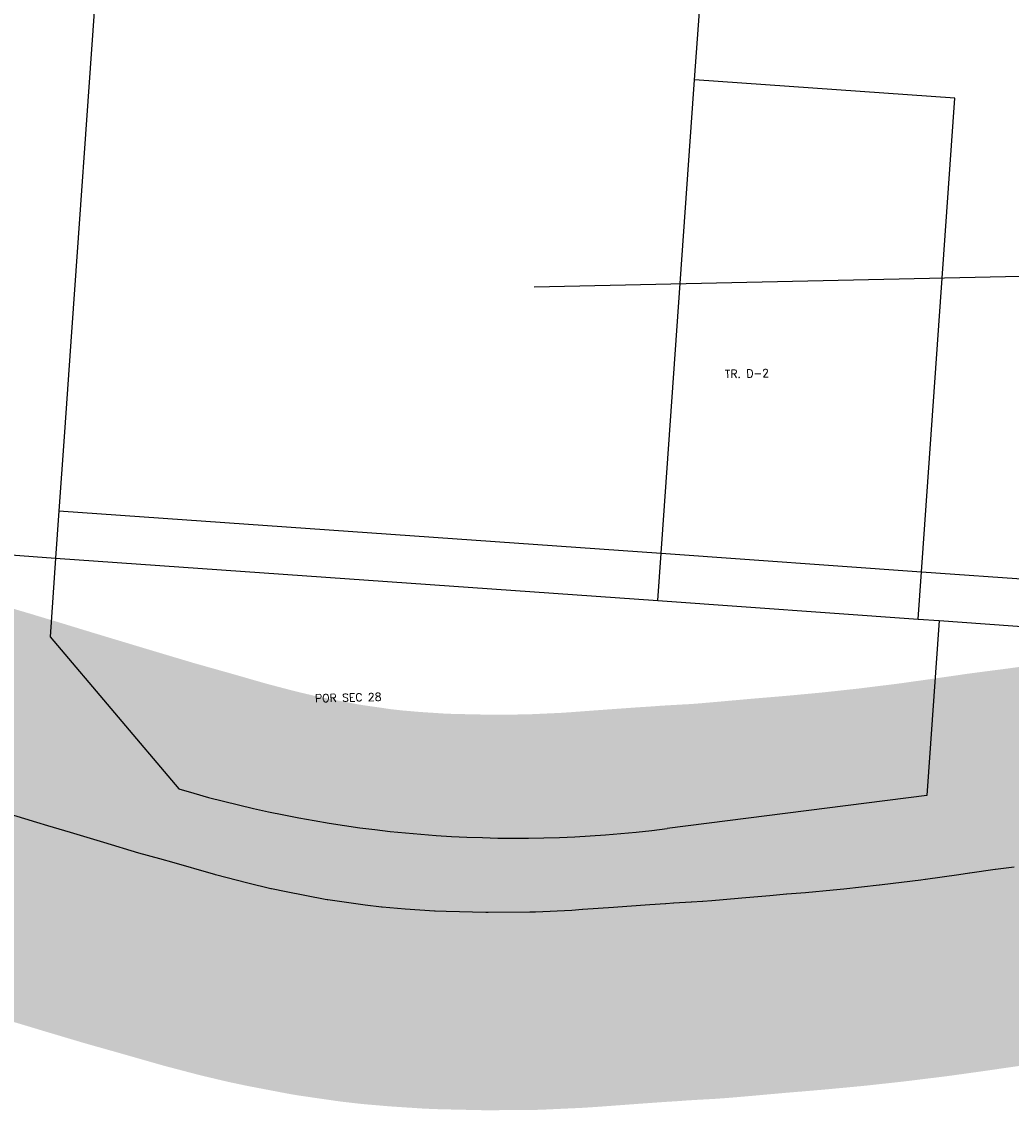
# Model space of a CAD drawing. Header units: feet. Extents: x 18803 to 104580, y -6601 to 116448.
# Tile 40 of 95: x 32657 to 33908, y 93215 to 94591. Entities that reach past the tile are written whole.
import ezdxf

# ---------------------------------------------------------------- set-up
doc = ezdxf.new("R2010")
doc.units = ezdxf.units.FT
doc.header["$LTSCALE"] = 100
doc.header["$MEASUREMENT"] = 0
doc.linetypes.add('DASHED', pattern=[0.75, 0.5, -0.25])
for name, color, linetype in [('ELPC BOLD TITLE SHEET', 3, 'Continuous'), ('ELPC-XIST', 6, 'Continuous'), ('ELRE', 3, 'Continuous'), ('ELRGOV-SECTION', 253, 'DASHED'), ('ELRP', 252, 'Continuous'), ('ETRP', 3, 'Continuous')]:
    doc.layers.add(name, color=color, linetype=linetype)
doc.styles.add('L100', font='simplex.shx', dxfattribs={"height": 10})

msp = doc.modelspace()

# ---------------------------------------------------------------- linework, layer by layer
at = {"layer": 'ELPC BOLD TITLE SHEET', "const_width": 500}
msp.add_lwpolyline([(34187.02311803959, 93560.7108470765), (34150.22722613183, 93555.6284046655), (34150.20078217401, 93555.62476294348), (34143.01199863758, 93554.63771269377), (34100.70299057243, 93549.52942379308), (34100.00011567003, 93549.43673807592), (34091.26282790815, 93548.18705506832), (34057.77063529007, 93543.08443439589), (34031.93425335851, 93539.4343967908), (34031.63836276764, 93539.39401679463), (34017.31106960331, 93537.507550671), (34016.72575883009, 93537.42490062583), (33976.69728857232, 93531.38984713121), (33971.73483647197, 93530.69611090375), (33971.65353921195, 93530.68484929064), (33933.88076123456, 93525.50049105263), (33912.1371866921, 93522.72302586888), (33888.62098819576, 93519.62961394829), (33888.24328673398, 93519.57770804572), (33855.85363100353, 93514.93580531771), (33855.81663136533, 93514.93043914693), (33855.77963792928, 93514.92511620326), (33841.99025441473, 93512.91722331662), (33799.82862828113, 93507.02007938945), (33799.53868767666, 93506.98082564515), (33794.06707486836, 93506.2645564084), (33745.19111177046, 93500.23870830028), (33741.77477367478, 93499.83529799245), (33741.47960275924, 93499.80178336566), (33696.54198958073, 93494.9032184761), (33683.20281987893, 93493.63712058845), (33683.1347478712, 93493.6307303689), (33648.30531442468, 93490.39740247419), (33624.49403204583, 93488.34557863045), (33624.37790469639, 93488.33578681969), (33603.19089759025, 93486.58850655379), (33602.98618261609, 93486.5709449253), (33567.78038317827, 93483.43396216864), (33563.06224910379, 93482.98620489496), (33529.61345229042, 93480.09948745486), (33518.31465602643, 93479.2986208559), (33517.83038581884, 93479.26842493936), (33503.9360210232, 93478.52047230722), (33503.81770943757, 93478.51385274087), (33481.90214993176, 93477.2412197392), (33481.38603337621, 93477.20636285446), (33471.51460945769, 93476.44609812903), (33471.15796160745, 93476.42095893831), (33451.39561777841, 93475.1568588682), (33451.19051329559, 93475.14298992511), (33422.22787216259, 93473.07878751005), (33422.19353492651, 93473.07628020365), (33422.15919489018, 93473.07381266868), (33405.4411711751, 93471.84324939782), (33405.44039794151, 93471.84319249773), (33366.59739997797, 93468.98542066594), (33366.36288499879, 93468.96902501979), (33352.58293175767, 93468.05601780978), (33306.62971797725, 93465.96081516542), (33306.26833830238, 93465.94626370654), (33299.64408012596, 93465.71480106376), (33246.68821381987, 93465.3980981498), (33244.72798942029, 93465.40343904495), (33244.09024001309, 93465.41128827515), (33193.63473652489, 93466.51598526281), (33179.76920501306, 93467.05564446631), (33178.89762124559, 93467.1011109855), (33141.81337006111, 93469.5274925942), (33112.99559419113, 93471.9801244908), (33112.02818995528, 93472.07667668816), (33091.24946322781, 93474.45672888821), (33044.17440925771, 93481.27829340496), (33043.28122790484, 93481.42010658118), (33040.75541680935, 93481.8563042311), (32991.27742079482, 93491.30408132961), (32972.95125307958, 93495.1635915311), (32972.15035766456, 93495.34275463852), (32942.83126184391, 93502.28790660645), (32902.02229127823, 93512.98776289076), (32901.33740016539, 93513.17555925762), (32896.45056689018, 93514.5745599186), (32896.44863248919, 93514.57511386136), (32896.44686842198, 93514.57561892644), (32849.75961106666, 93527.9465375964), (32849.61550314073, 93527.98744696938), (32831.76185723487, 93533.0109324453), (32831.73927014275, 93533.01729654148), (32805.11104662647, 93540.53034254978), (32760.97707839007, 93553.69097558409), (32718.45835371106, 93566.4741407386), (32718.44831968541, 93566.47716291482), (32718.43806713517, 93566.48024719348), (32690.05790040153, 93575.03327001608), (32690.05225518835, 93575.03496966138), (32690.04646814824, 93575.03671314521), (32675.99881432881, 93579.26476926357), (32635.83928255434, 93591.51775645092), (32635.7938921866, 93591.53156873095), (32621.25946450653, 93595.94265337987), (32593.81535806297, 93604.18651600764), (32593.66698674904, 93604.23068757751), (32560.41840104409, 93614.0402096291), (32549.70608196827, 93617.15413206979), (32549.62525481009, 93617.17750925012), (32513.11722750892, 93627.68319264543), (32507.1856412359, 93629.3596620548), (32507.1822794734, 93629.36061277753), (32507.17923911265, 93629.36147225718), (32469.5613255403, 93640.00222732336), (32469.4312802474, 93640.03932733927), (32466.3574574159, 93640.9236963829), (32466.29868110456, 93640.94054242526), (32426.3504425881, 93652.34649982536), (32426.31746472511, 93652.35585440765), (32426.284506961, 93652.36524401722), (32426.08343950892, 93652.42207362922), (32425.69743913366, 93652.52855089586), (32386.95045656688, 93662.93897486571)], dxfattribs=at)
at = {"layer": 'ELPC-XIST'}
msp.add_lwpolyline([(33912.1371866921, 93522.72302586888), (33888.62098819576, 93519.62961394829), (33888.24328673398, 93519.57770804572), (33855.85363100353, 93514.93580531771), (33855.81663136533, 93514.93043914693), (33855.77963792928, 93514.92511620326), (33841.99025441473, 93512.91722331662), (33799.82862828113, 93507.02007938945), (33799.53868767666, 93506.98082564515), (33794.06707486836, 93506.2645564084), (33745.19111177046, 93500.23870830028), (33741.77477367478, 93499.83529799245), (33741.47960275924, 93499.80178336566), (33696.54198958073, 93494.9032184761), (33683.20281987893, 93493.63712058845), (33683.1347478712, 93493.6307303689), (33648.30531442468, 93490.39740247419), (33624.49403204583, 93488.34557863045), (33624.37790469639, 93488.33578681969), (33603.19089759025, 93486.58850655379), (33602.98618261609, 93486.5709449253), (33567.78038317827, 93483.43396216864), (33563.06224910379, 93482.98620489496), (33529.61345229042, 93480.09948745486), (33518.31465602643, 93479.2986208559), (33517.83038581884, 93479.26842493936), (33503.9360210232, 93478.52047230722), (33503.81770943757, 93478.51385274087), (33481.90214993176, 93477.2412197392), (33481.38603337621, 93477.20636285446), (33471.51460945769, 93476.44609812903), (33471.15796160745, 93476.42095893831), (33451.39561777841, 93475.1568588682), (33451.19051329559, 93475.14298992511), (33422.22787216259, 93473.07878751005), (33422.19353492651, 93473.07628020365), (33422.15919489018, 93473.07381266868), (33405.4411711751, 93471.84324939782), (33405.44039794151, 93471.84319249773), (33366.59739997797, 93468.98542066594), (33366.36288499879, 93468.96902501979), (33352.58293175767, 93468.05601780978), (33306.62971797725, 93465.96081516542), (33306.26833830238, 93465.94626370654), (33299.64408012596, 93465.71480106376), (33246.68821381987, 93465.3980981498), (33244.72798942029, 93465.40343904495), (33244.09024001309, 93465.41128827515), (33193.63473652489, 93466.51598526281), (33179.76920501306, 93467.05564446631), (33178.89762124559, 93467.1011109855), (33141.81337006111, 93469.5274925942), (33112.99559419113, 93471.9801244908), (33112.02818995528, 93472.07667668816), (33091.24946322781, 93474.45672888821), (33044.17440925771, 93481.27829340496), (33043.28122790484, 93481.42010658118), (33040.75541680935, 93481.8563042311), (32991.27742079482, 93491.30408132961), (32972.95125307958, 93495.1635915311), (32972.15035766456, 93495.34275463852), (32942.83126184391, 93502.28790660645), (32902.02229127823, 93512.98776289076), (32901.33740016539, 93513.17555925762), (32896.45056689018, 93514.5745599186), (32896.44863248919, 93514.57511386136), (32896.44686842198, 93514.57561892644), (32849.75961106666, 93527.9465375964), (32849.61550314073, 93527.98744696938), (32831.76185723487, 93533.0109324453), (32831.73927014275, 93533.01729654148), (32805.11104662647, 93540.53034254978), (32760.97707839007, 93553.69097558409), (32718.45835371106, 93566.4741407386), (32718.44831968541, 93566.47716291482), (32718.43806713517, 93566.48024719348), (32690.05790040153, 93575.03327001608), (32690.05225518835, 93575.03496966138), (32690.04646814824, 93575.03671314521), (32675.99881432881, 93579.26476926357), (32635.83928255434, 93591.51775645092)], dxfattribs=at)
at = {"layer": 'ELRE'}
for p, q in [((32704.06911998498, 93973.21143177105), (33465.80985813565, 93919.38674001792)), ((33465.80985813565, 93919.38674001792), (33794.98910960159, 93896.12689469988)), ((33794.98910960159, 93896.12689469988), (34738.60637175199, 93829.45078598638))]:
    msp.add_line(p, q, dxfattribs=at)
at = {"layer": 'ELRGOV-SECTION', "ltscale": 50}
msp.add_lwpolyline([(19251.86898990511, 93954.76385983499), (24281.07389236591, 94060.99139243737), (29556.00950763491, 94173.74241832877), (34833.9483081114, 94289.81827432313), (40108.80344468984, 94405.84931698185), (45386.72737634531, 94525.20614321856), (46538.536406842, 94551.97600325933)], dxfattribs=at)
at = {"layer": 'ELRP'}
for p, q in [((33508.01923943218, 94517.90020475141), (33609.77269152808, 95960.72664028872)), ((32800.35223622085, 95338.47052165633), (32719.15123538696, 94187.07026759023)), ((33465.80985813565, 93919.38674001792), (33508.01923943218, 94517.90020475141)), ((33837.19849089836, 94494.64035943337), (33508.01923943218, 94517.90020475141)), ((33794.98910960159, 93896.12689469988), (33837.19849089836, 94494.64035943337)), ((32719.15123538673, 94187.07026759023), (32710.64252759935, 94066.41992821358)), ((32710.64252759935, 94066.41992821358), (32704.06911998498, 93973.21143177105)), ((32704.06911998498, 93973.21143177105), (32699.84818181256, 93913.36008469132)), ((32603.56823832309, 93920.1632370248), (32699.84818181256, 93913.36008469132)), ((33461.58891996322, 93859.53539293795), (33465.80985813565, 93919.38674001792)), ((32699.84818181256, 93913.36008469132), (32692.81328492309, 93813.60784047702)), ((32699.84818181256, 93913.36008469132), (33461.58891996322, 93859.53539293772)), ((33790.76817142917, 93836.27554761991), (33794.98910960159, 93896.12689469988)), ((33461.58891996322, 93859.53539293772), (33790.76817142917, 93836.27554761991)), ((33790.76817142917, 93836.27554761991), (33817.38181515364, 93834.39502436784)), ((33817.38181515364, 93834.39502436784), (33801.78966968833, 93613.30415029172)), ((33817.38181515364, 93834.39502436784), (34734.38543357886, 93769.59943890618)), ((32692.81328492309, 93813.60784047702), (32855.68741058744, 93621.55229749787)), ((33801.78966968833, 93613.30415029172), (33473.1031388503, 93571.37579537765))]:
    msp.add_line(p, q, dxfattribs=at)
msp.add_arc((33283.27618430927, 95059.31717416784), 1499.999999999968, 253.437613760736, 277.2701137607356, dxfattribs=at)

# ---------------------------------------------------------------- texts
at = {"layer": 'ETRP', "style": 'L100'}
for s, p in [('TR. D-2', (33546.51049106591, 94140.92492743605)), ('POR SEC 28', (33028.02965067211, 93731.05417541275))]:
    msp.add_text(s, height=10, rotation=1.315968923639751, dxfattribs=at).set_placement(p)

doc.saveas('drawing.dxf')
